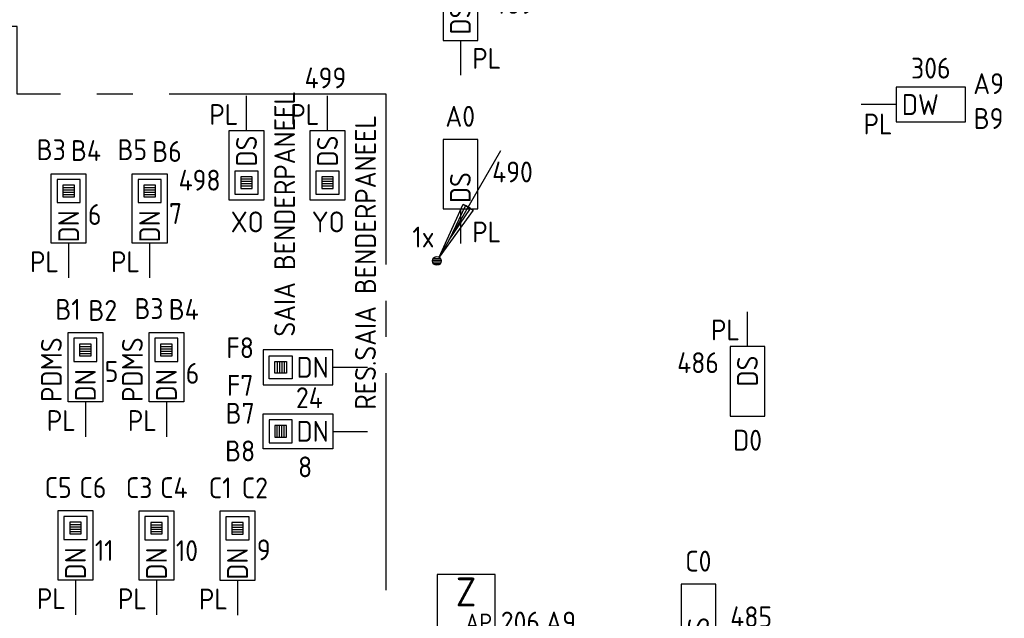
# Model space of a CAD drawing. Header units: millimetres. Extents: x 2288 to 47276, y -13790 to 63657.
# Tile 8 of 26: x 37495 to 46004, y 10711 to 15884. Entities that reach past the tile are written whole.
import ezdxf
from ezdxf.enums import TextEntityAlignment as Align

# ---------------------------------------------------------------- set-up
doc = ezdxf.new("R2010")
doc.units = ezdxf.units.MM
doc.header["$LTSCALE"] = 100
doc.linetypes.add('B0202', pattern=[28.125, 18.75, -3.125, 3.125, -3.125])
for name, color, linetype in [('EB6416--_ATTRIB', 1, 'Continuous'), ('EB6441--_ATTRIB', 2, 'Continuous'), ('EB6445--_ATTRIB', 2, 'Continuous'), ('EL6416--_WIRELESS-Z', 1, 'Continuous'), ('EL6441--_DATACOM', 3, 'Continuous'), ('EL644104_LEIDING4', 2, 'B0202'), ('EL6445--_Datanet', 3, 'Continuous')]:
    doc.layers.add(name, color=color, linetype=linetype)
doc.styles.add('1_5', font='isocp.shx', dxfattribs={"height": 1.5})
doc.styles.add('1_8', font='ISO.shx', dxfattribs={"height": 1.8})
doc.styles.add('2_5', font='isocp.shx', dxfattribs={"height": 2.5})
doc.styles.add('NORATT', font='isocp.shx')

# ---------------------------------------------------------------- blocks, each defined once
blk = doc.blocks.new('EA644501')
for p, q in [((-1.5, 6), (-1.5, 0)), ((1.5, 6), (-1.5, 6)), ((1.5, 0), (1.5, 6)), ((-1.5, 0), (1.5, 0))]:
    blk.add_line(p, q)
at = {"color": 2}
blk.add_line((0, 0), (0, -3), dxfattribs=at)
at = {"style": 'NORATT', "flags": 8}
for tag, p in [('NUMMERA', (-1.5, 8)), ('NUMMERB', (1.5, 8))]:
    blk.add_attdef(tag, text='', height=1.8, rotation=90, dxfattribs=at).set_placement(p, align=Align.MIDDLE_CENTER)
blk.add_attdef('CODE', text='', height=1.8, rotation=90, dxfattribs=at).set_placement((0, 0.5), align=Align.MIDDLE_LEFT)
at = {"style": 'NORATT', "flags": 9}
for tag, p in [('VERD', (0, 4)), ('PATCHSTR', (0, 4)), ('PANEEL', (0, 4)), ('NUMMER', (6, 3)), ('TYPE', (0, -2.5)), ('FABR', (0, -2.5)), ('PCODE', (0, -3)), ('PVERS', (0, -3)), ('PDATE', (0, -3))]:
    blk.add_attdef(tag, text='', height=1.8, dxfattribs=at).set_placement(p, align=Align.BOTTOM_LEFT)
at = {"color": 1, "style": 'NORATT', "flags": 9}
blk.add_attdef('HOOGTE', text='', height=1.8, dxfattribs=at).set_placement((-3, 2), align=Align.BOTTOM_LEFT)
at = {"style": 'NORATT', "flags": 9}
for tag, p in [('NUMMERAP', (8, 1.5)), ('NUMMERBP', (8, -1.5))]:
    blk.add_attdef(tag, text='', height=1.8, dxfattribs=at).set_placement(p, align=Align.MIDDLE_CENTER)
blk = doc.blocks.new('EA644502')
for p, q in [((-1.5, 6), (-1.5, 0)), ((1.5, 6), (-1.5, 6)), ((1.5, 0), (1.5, 6)), ((-1.5, 0), (1.5, 0))]:
    blk.add_line(p, q)
at = {"color": 1}
for p, q in [((-1, 5.5), (1, 5.5)), ((-1, 3.5), (-1, 5.5)), ((1, 5.5), (1, 3.5)), ((-0.5, 5), (0.5, 5)), ((-0.5, 4), (-0.5, 5)), ((0.5, 4.8), (-0.5, 4.8)), ((0.5, 4.6), (-0.5, 4.6)), ((0.5, 4.4), (-0.5, 4.4)), ((0.5, 5), (0.5, 4)), ((1, 3.5), (-1, 3.5)), ((0.5, 4.2), (-0.5, 4.2)), ((0.5, 4), (-0.5, 4))]:
    blk.add_line(p, q, dxfattribs=at)
at = {"color": 2}
blk.add_line((0, 0), (0, -3), dxfattribs=at)
at = {"style": 'NORATT', "flags": 8}
for tag, p in [('NUMMERA', (-1.5, 8)), ('NUMMERB', (1.5, 8))]:
    blk.add_attdef(tag, text='', height=1.8, rotation=90, dxfattribs=at).set_placement(p, align=Align.MIDDLE_CENTER)
blk.add_attdef('CODE', text='', height=1.8, rotation=90, dxfattribs=at).set_placement((0, 0.5), align=Align.MIDDLE_LEFT)
at = {"style": 'NORATT', "flags": 9}
for tag, p in [('VERD', (0, 4)), ('PATCHSTR', (0, 4)), ('PANEEL', (0, 4)), ('NUMMER', (6, 3)), ('HOOGTE', (-3, 2)), ('TYPE', (0, -2.5)), ('FABR', (0, -2.5)), ('PCODE', (0, -3)), ('PVERS', (0, -3)), ('PDATE', (0, -3))]:
    blk.add_attdef(tag, text='', height=1.8, dxfattribs=at).set_placement(p, align=Align.BOTTOM_LEFT)
for tag, p in [('NUMMERAP', (8, 1.5)), ('NUMMERBP', (8, -1.5))]:
    blk.add_attdef(tag, text='', height=1.8, dxfattribs=at).set_placement(p, align=Align.MIDDLE_CENTER)
blk = doc.blocks.new('EA600123')
at = {"linetype": 'Continuous'}
for p, q in [((5.5, 9.526), (0.188, 0.325)), ((-0.367, 0.075), (0.367, 0.075)), ((-0.3, 0.225), (0.3, 0.225)), ((-0.367, -0.075), (0.367, -0.075)), ((-0.3, -0.225), (0.3, -0.225))]:
    blk.add_line(p, q, dxfattribs=at)
for points in [[(3.121, 4.405), (0.188, 0.325), (2.254, 4.905)], [(2.471, 4.78), (1.063, 1.84), (2.904, 4.53)]]:
    blk.add_lwpolyline(points, close=True, dxfattribs=at)
blk.add_circle((0, 0), 0.375, dxfattribs=at)
at = {"linetype": 'Continuous', "style": 'NORATT', "flags": 8}
blk.add_attdef('KBTALB', (5, 5), '', height=1.8, dxfattribs=at)
at = {"style": 'NORATT'}
for tag, flags, p in [('CODE', 9, (0, 3)), ('M_CODE', 8, (0, 0))]:
    blk.add_attdef(tag, text='', height=1.8, dxfattribs=dict(at, flags=flags)).set_placement(p, align=Align.MIDDLE_CENTER)
at = {"linetype": 'Continuous', "style": 'NORATT', "flags": 9}
for tag, p in [('PCODE', (1.25, 0)), ('PVERS', (1.25, -2)), ('PDATE', (1.25, -4))]:
    blk.add_attdef(tag, text='', height=1.8, dxfattribs=at).set_placement(p, align=Align.MIDDLE_LEFT)
blk = doc.blocks.new('Wrls-Zender')
blk.add_lwpolyline([(-2.5, -2.5), (2.5, -2.5), (2.5, 2.5), (-2.5, 2.5)], close=True)
at = {"style": '2_5'}
blk.add_text('Z', height=2.5, dxfattribs=at).set_placement((0, 1), align=Align.MIDDLE_CENTER)
at = {"style": '1_5'}
blk.add_text('AP', height=1.5, dxfattribs=at).set_placement((2.25, -2.375), align=Align.RIGHT)
at = {"style": '1_8', "flags": 8}
blk.add_attdef('ADRES', (3, -2.5), '', height=1.8, dxfattribs=at)
at = {"style": '1_8', "flags": 9}
blk.add_attdef('M_CODE', text='', height=1.8, dxfattribs=at).set_placement((-2.5, -4.5), align=Align.MIDDLE_LEFT)

msp = doc.modelspace()

# ---------------------------------------------------------------- linework, layer by layer
at = {"layer": 'EL644104_LEIDING4', "color": 90, "linetype": 'B0202', "elevation": -600}
msp.add_lwpolyline([(33395.9, 8142.1), (40661.4, 8142.1), (40661.4, 15240.1), (37473.1, 15240.1), (37473.1, 15787.1), (37473.1, 15825), (36168.9, 15825), (36168.9, 15237.1), (33399.4, 15237.1), (33399.4, 12831), (33033.1, 12831), (33033.1, 11577.1), (33395.9, 11577.1), (33395.9, 8142.1)], dxfattribs=at)

# ---------------------------------------------------------------- block references
at = {"layer": 'EL6416--_WIRELESS-Z'}
ref = msp.add_blockref('Wrls-Zender', (41352.9, 10839.1), dxfattribs=dict(at, xscale=100, yscale=100, zscale=100))
ref.add_attrib('ADRES', '206.A9', (41652.9, 10589.1), dxfattribs={"layer": 'EB6416--_ATTRIB', "color": 1, "height": 180, "style": 'NORATT', "flags": 8})
at = {"layer": 'EL6441--_DATACOM'}
ref = msp.add_blockref('EA600123', (41101.4, 13798.7, 5400), dxfattribs=dict(at, xscale=100, yscale=100, zscale=100))
ref.add_attrib('KBTALB', '1x', (40888.9, 13915.3, 5400), dxfattribs={"layer": 'EB6441--_ATTRIB', "color": 1, "linetype": 'Continuous', "height": 180, "style": 'NORATT', "flags": 8})
at = {"layer": 'EL6445--_Datanet'}
ref = msp.add_blockref('EA644501', (41303.4, 15705), dxfattribs=dict(at, xscale=100, yscale=100, zscale=100))
ref.add_attrib('CODE', 'DS', dxfattribs={"layer": 'EB6445--_ATTRIB', "color": 1, "height": 180, "rotation": 90, "style": 'NORATT', "flags": 8}).set_placement((41303.4, 15755), align=Align.MIDDLE_LEFT)
ref.add_attrib('NUMMERA', 'A0', dxfattribs={"layer": 'EB6445--_ATTRIB', "color": 1, "height": 180, "style": 'NORATT', "flags": 8}).set_placement((41302.3, 16505), align=Align.MIDDLE_CENTER)
ref.add_attrib('VERD', ' PL', dxfattribs={"layer": 'EB6445--_ATTRIB', "color": 1, "height": 180, "style": 'NORATT', "flags": 8}).set_placement((41303.4, 15405), align=Align.BOTTOM_LEFT)
ref.add_attrib('TYPE', '489', dxfattribs={"layer": 'EB6445--_ATTRIB', "color": 1, "height": 180, "style": 'NORATT', "flags": 8}).set_placement((41578.4, 15880), align=Align.BOTTOM_LEFT)
ref = msp.add_blockref('EA644502', (39455.2, 14925), dxfattribs=dict(at, xscale=-100, yscale=100, zscale=100, rotation=180))
ref.add_attrib('CODE', 'DS', dxfattribs={"layer": 'EB6445--_ATTRIB', "color": 1, "height": 180, "rotation": -270, "style": 'NORATT', "flags": 8}).set_placement((39455.2, 14882.1), align=Align.MIDDLE_RIGHT)
ref.add_attrib('NUMMERA', 'XO', dxfattribs={"layer": 'EB6445--_ATTRIB', "color": 1, "height": 180, "style": 'NORATT', "flags": 8}).set_placement((39461.6, 14136.3), align=Align.MIDDLE_CENTER)
ref.add_attrib('PATCHSTR', 'SAIA BENDERPANEEL', dxfattribs={"layer": 'EB6445--_ATTRIB', "color": 1, "height": 180, "rotation": 90, "style": 'NORATT', "flags": 8}).set_placement((39929.2, 13145.5), align=Align.BOTTOM_LEFT)
ref.add_attrib('HOOGTE', 'PL', dxfattribs={"layer": 'EB6445--_ATTRIB', "color": 1, "height": 180, "style": 'NORATT', "flags": 8}).set_placement((39134.7, 14920.3), align=Align.BOTTOM_LEFT)
ref.add_attrib('TYPE', '498', dxfattribs={"layer": 'EB6445--_ATTRIB', "color": 1, "height": 180, "style": 'NORATT', "flags": 8}).set_placement((38868.6, 14352.8), align=Align.BOTTOM_LEFT)
ref = msp.add_blockref('EA644501', (45068.3, 15150.4, 2800), dxfattribs=dict(at, xscale=100, yscale=100, zscale=100, rotation=270))
ref.add_attrib('CODE', 'DW', dxfattribs={"layer": 'EB6445--_ATTRIB', "color": 1, "height": 180, "style": 'NORATT', "flags": 8}).set_placement((45118.3, 15150.4, 2800), align=Align.MIDDLE_LEFT)
ref.add_attrib('NUMMERA', 'A9', dxfattribs={"layer": 'EB6445--_ATTRIB', "color": 1, "height": 180, "style": 'NORATT', "flags": 8}).set_placement((45868.3, 15331.1, 2800), align=Align.MIDDLE_CENTER)
ref.add_attrib('NUMMERB', 'B9', dxfattribs={"layer": 'EB6445--_ATTRIB', "color": 1, "height": 180, "style": 'NORATT', "flags": 8}).set_placement((45868.3, 15029.7, 2800), align=Align.MIDDLE_CENTER)
ref.add_attrib('VERD', ' PL', dxfattribs={"layer": 'EB6445--_ATTRIB', "color": 1, "height": 180, "style": 'NORATT', "flags": 8}).set_placement((44684.3, 14838.2, 2800), align=Align.BOTTOM_LEFT)
ref.add_attrib('TYPE', '306', dxfattribs={"layer": 'EB6445--_ATTRIB', "color": 1, "height": 180, "style": 'NORATT', "flags": 8}).set_placement((45368.8, 15465, 2800), align=Align.MIDDLE_CENTER)
ref = msp.add_blockref('EA644502', (40155.2, 14925), dxfattribs=dict(at, xscale=-100, yscale=100, zscale=100, rotation=180))
ref.add_attrib('CODE', 'DS', dxfattribs={"layer": 'EB6445--_ATTRIB', "color": 1, "height": 180, "rotation": -270, "style": 'NORATT', "flags": 8}).set_placement((40155.2, 14882.1), align=Align.MIDDLE_RIGHT)
ref.add_attrib('NUMMERA', 'YO', dxfattribs={"layer": 'EB6445--_ATTRIB', "color": 1, "height": 180, "style": 'NORATT', "flags": 8}).set_placement((40161.6, 14136.3), align=Align.MIDDLE_CENTER)
ref.add_attrib('PATCHSTR', 'RES.SAIA BENDERPANEEL', dxfattribs={"layer": 'EB6445--_ATTRIB', "color": 1, "height": 180, "rotation": 90, "style": 'NORATT', "flags": 8}).set_placement((40627.6, 12513.2), align=Align.BOTTOM_LEFT)
ref.add_attrib('HOOGTE', 'PL', dxfattribs={"layer": 'EB6445--_ATTRIB', "color": 1, "height": 180, "style": 'NORATT', "flags": 8}).set_placement((39834.7, 14920.3), align=Align.BOTTOM_LEFT)
ref.add_attrib('TYPE', '499', dxfattribs={"layer": 'EB6445--_ATTRIB', "color": 1, "height": 180, "style": 'NORATT', "flags": 8}).set_placement((39957.6, 15236.5), align=Align.BOTTOM_LEFT)
ref = msp.add_blockref('EA644501', (41303.4, 14248.7), dxfattribs=dict(at, xscale=100, yscale=100, zscale=100))
ref.add_attrib('CODE', 'DS', dxfattribs={"layer": 'EB6445--_ATTRIB', "color": 1, "height": 180, "rotation": 90, "style": 'NORATT', "flags": 8}).set_placement((41303.4, 14298.7), align=Align.MIDDLE_LEFT)
ref.add_attrib('NUMMERA', 'A0', dxfattribs={"layer": 'EB6445--_ATTRIB', "color": 1, "height": 180, "style": 'NORATT', "flags": 8}).set_placement((41302.3, 15048.7), align=Align.MIDDLE_CENTER)
ref.add_attrib('VERD', ' PL', dxfattribs={"layer": 'EB6445--_ATTRIB', "color": 1, "height": 180, "style": 'NORATT', "flags": 8}).set_placement((41303.4, 13905.5), align=Align.BOTTOM_LEFT)
ref.add_attrib('TYPE', '490', dxfattribs={"layer": 'EB6445--_ATTRIB', "color": 1, "height": 180, "style": 'NORATT', "flags": 8}).set_placement((41578.4, 14423.7), align=Align.BOTTOM_LEFT)
ref = msp.add_blockref('EA644502', (37918.4, 13952.8), dxfattribs=dict(at, xscale=-100, yscale=100, zscale=100))
ref.add_attrib('CODE', 'DN', dxfattribs={"layer": 'EB6445--_ATTRIB', "color": 1, "height": 180, "rotation": -270, "style": 'NORATT', "flags": 8}).set_placement((37918.4, 14236.8), align=Align.MIDDLE_RIGHT)
ref.add_attrib('NUMMERA', 'B3', dxfattribs={"layer": 'EB6445--_ATTRIB', "color": 1, "height": 180, "style": 'NORATT', "flags": 8}).set_placement((37768.4, 14760.3), align=Align.MIDDLE_CENTER)
ref.add_attrib('NUMMERB', 'B4', dxfattribs={"layer": 'EB6445--_ATTRIB', "color": 1, "height": 180, "style": 'NORATT', "flags": 8}).set_placement((38068.4, 14752.8), align=Align.MIDDLE_CENTER)
ref.add_attrib('HOOGTE', 'PL', dxfattribs={"layer": 'EB6445--_ATTRIB', "color": 1, "height": 180, "style": 'NORATT', "flags": 8}).set_placement((37584.9, 13648), align=Align.BOTTOM_LEFT)
ref.add_attrib('TYPE', '6', dxfattribs={"layer": 'EB6445--_ATTRIB', "color": 1, "height": 180, "style": 'NORATT', "flags": 8}).set_placement((38085.4, 14056.3), align=Align.BOTTOM_LEFT)
ref = msp.add_blockref('EA644502', (38618.4, 13952.8), dxfattribs=dict(at, xscale=-100, yscale=100, zscale=100))
ref.add_attrib('CODE', 'DN', dxfattribs={"layer": 'EB6445--_ATTRIB', "color": 1, "height": 180, "rotation": -270, "style": 'NORATT', "flags": 8}).set_placement((38618.4, 14236.8), align=Align.MIDDLE_RIGHT)
ref.add_attrib('NUMMERA', 'B5', dxfattribs={"layer": 'EB6445--_ATTRIB', "color": 1, "height": 180, "style": 'NORATT', "flags": 8}).set_placement((38468.4, 14760.3), align=Align.MIDDLE_CENTER)
ref.add_attrib('NUMMERB', 'B6', dxfattribs={"layer": 'EB6445--_ATTRIB', "color": 1, "height": 180, "style": 'NORATT', "flags": 8}).set_placement((38768.4, 14744.8), align=Align.MIDDLE_CENTER)
ref.add_attrib('HOOGTE', 'PL', dxfattribs={"layer": 'EB6445--_ATTRIB', "color": 1, "height": 180, "style": 'NORATT', "flags": 8}).set_placement((38284.9, 13648), align=Align.BOTTOM_LEFT)
ref.add_attrib('TYPE', '7', dxfattribs={"layer": 'EB6445--_ATTRIB', "color": 1, "height": 180, "style": 'NORATT', "flags": 8}).set_placement((38785.4, 14064.4), align=Align.BOTTOM_LEFT)
ref = msp.add_blockref('EA644502', (38063.4, 12580.5), dxfattribs=dict(at, xscale=-100, yscale=100, zscale=100))
ref.add_attrib('CODE', 'DN', dxfattribs={"layer": 'EB6445--_ATTRIB', "color": 1, "height": 180, "rotation": 90, "style": 'NORATT', "flags": 8}).set_placement((38063.4, 12864.5), align=Align.MIDDLE_RIGHT)
ref.add_attrib('NUMMERA', 'B1', dxfattribs={"layer": 'EB6445--_ATTRIB', "color": 1, "height": 180, "style": 'NORATT', "flags": 8}).set_placement((37913.4, 13380.5), align=Align.MIDDLE_CENTER)
ref.add_attrib('NUMMERB', 'B2', dxfattribs={"layer": 'EB6445--_ATTRIB', "color": 1, "height": 180, "style": 'NORATT', "flags": 8}).set_placement((38213.4, 13371.5), align=Align.MIDDLE_CENTER)
ref.add_attrib('PATCHSTR', 'PDMS', dxfattribs={"layer": 'EB6445--_ATTRIB', "color": 1, "height": 180, "rotation": 90, "style": 'NORATT', "flags": 8}).set_placement((37913.4, 12580.5), align=Align.BOTTOM_LEFT)
ref.add_attrib('HOOGTE', 'PL', dxfattribs={"layer": 'EB6445--_ATTRIB', "color": 1, "height": 180, "style": 'NORATT', "flags": 8}).set_placement((37729.9, 12275.7), align=Align.BOTTOM_LEFT)
ref.add_attrib('TYPE', '5', dxfattribs={"layer": 'EB6445--_ATTRIB', "color": 1, "height": 180, "style": 'NORATT', "flags": 8}).set_placement((38230.4, 12699.5), align=Align.BOTTOM_LEFT)
ref = msp.add_blockref('EA644502', (38763.4, 12580.5), dxfattribs=dict(at, xscale=-100, yscale=100, zscale=100))
ref.add_attrib('CODE', 'DN', dxfattribs={"layer": 'EB6445--_ATTRIB', "color": 1, "height": 180, "rotation": 90, "style": 'NORATT', "flags": 8}).set_placement((38763.4, 12864.5), align=Align.MIDDLE_RIGHT)
ref.add_attrib('NUMMERA', 'B3', dxfattribs={"layer": 'EB6445--_ATTRIB', "color": 1, "height": 180, "style": 'NORATT', "flags": 8}).set_placement((38613.4, 13387.9), align=Align.MIDDLE_CENTER)
ref.add_attrib('NUMMERB', 'B4', dxfattribs={"layer": 'EB6445--_ATTRIB', "color": 1, "height": 180, "style": 'NORATT', "flags": 8}).set_placement((38913.4, 13380.5), align=Align.MIDDLE_CENTER)
ref.add_attrib('PATCHSTR', 'PDMS', dxfattribs={"layer": 'EB6445--_ATTRIB', "color": 1, "height": 180, "rotation": 90, "style": 'NORATT', "flags": 8}).set_placement((38613.4, 12580.5), align=Align.BOTTOM_LEFT)
ref.add_attrib('HOOGTE', 'PL', dxfattribs={"layer": 'EB6445--_ATTRIB', "color": 1, "height": 180, "style": 'NORATT', "flags": 8}).set_placement((38429.9, 12275.7), align=Align.BOTTOM_LEFT)
ref.add_attrib('TYPE', '6', dxfattribs={"layer": 'EB6445--_ATTRIB', "color": 1, "height": 180, "style": 'NORATT', "flags": 8}).set_placement((38930.4, 12684), align=Align.BOTTOM_LEFT)
ref = msp.add_blockref('EA644501', (43784.1, 13059), dxfattribs=dict(at, xscale=100, yscale=100, zscale=100, rotation=180))
ref.add_attrib('CODE', 'DS', dxfattribs={"layer": 'EB6445--_ATTRIB', "color": 1, "height": 180, "rotation": 90, "style": 'NORATT', "flags": 8}).set_placement((43784.1, 12713.9), align=Align.MIDDLE_LEFT)
ref.add_attrib('NUMMERA', 'D0', dxfattribs={"layer": 'EB6445--_ATTRIB', "color": 1, "height": 180, "style": 'NORATT', "flags": 8}).set_placement((43785.1, 12250), align=Align.MIDDLE_CENTER)
ref.add_attrib('VERD', ' PL', dxfattribs={"layer": 'EB6445--_ATTRIB', "color": 1, "height": 180, "style": 'NORATT', "flags": 8}).set_placement((43366.5, 13058.9), align=Align.BOTTOM_LEFT)
ref.add_attrib('TYPE', '486', dxfattribs={"layer": 'EB6445--_ATTRIB', "color": 1, "height": 180, "style": 'NORATT', "flags": 8}).set_placement((43176.8, 12776), align=Align.BOTTOM_LEFT)
ref = msp.add_blockref('EA644502', (40200.5, 12879.8), dxfattribs=dict(at, xscale=100, yscale=100, zscale=100, rotation=90))
ref.add_attrib('CODE', 'DN', dxfattribs={"layer": 'EB6445--_ATTRIB', "color": 1, "height": 180, "style": 'NORATT', "flags": 8}).set_placement((40165.9, 12879.8), align=Align.MIDDLE_RIGHT)
ref.add_attrib('NUMMERA', 'F7', dxfattribs={"layer": 'EB6445--_ATTRIB', "color": 1, "height": 180, "style": 'NORATT', "flags": 8}).set_placement((39400.5, 12723.6), align=Align.MIDDLE_CENTER)
ref.add_attrib('NUMMERB', 'F8', dxfattribs={"layer": 'EB6445--_ATTRIB', "color": 1, "height": 180, "style": 'NORATT', "flags": 8}).set_placement((39400.5, 13049.1), align=Align.MIDDLE_CENTER)
ref.add_attrib('TYPE', '24', dxfattribs={"layer": 'EB6445--_ATTRIB', "color": 1, "height": 180, "style": 'NORATT', "flags": 8}).set_placement((39882.9, 12473.4), align=Align.BOTTOM_LEFT)
ref = msp.add_blockref('EA644502', (40200.5, 12326.8), dxfattribs=dict(at, xscale=-100, yscale=100, zscale=100, rotation=90))
ref.add_attrib('CODE', 'DN', dxfattribs={"layer": 'EB6445--_ATTRIB', "color": 1, "height": 180, "rotation": -360, "style": 'NORATT', "flags": 8}).set_placement((40165.9, 12326.8), align=Align.MIDDLE_RIGHT)
ref.add_attrib('NUMMERA', 'B7', dxfattribs={"layer": 'EB6445--_ATTRIB', "color": 1, "height": 180, "style": 'NORATT', "flags": 8}).set_placement((39400.5, 12483), align=Align.MIDDLE_CENTER)
ref.add_attrib('NUMMERB', 'B8', dxfattribs={"layer": 'EB6445--_ATTRIB', "color": 1, "height": 180, "style": 'NORATT', "flags": 8}).set_placement((39400.5, 12157.5), align=Align.MIDDLE_CENTER)
ref.add_attrib('TYPE', '8', dxfattribs={"layer": 'EB6445--_ATTRIB', "color": 1, "height": 180, "style": 'NORATT', "flags": 8}).set_placement((39900.9, 11875.6), align=Align.BOTTOM_LEFT)
ref = msp.add_blockref('EA644502', (37977.7, 11041.8), dxfattribs=dict(at, xscale=-100, yscale=100, zscale=100))
ref.add_attrib('CODE', 'DN', dxfattribs={"layer": 'EB6445--_ATTRIB', "color": 1, "height": 180, "rotation": -270, "style": 'NORATT', "flags": 8}).set_placement((37977.7, 11325.8), align=Align.MIDDLE_RIGHT)
ref.add_attrib('NUMMERA', 'C5', dxfattribs={"layer": 'EB6445--_ATTRIB', "color": 1, "height": 180, "style": 'NORATT', "flags": 8}).set_placement((37827.7, 11841.8), align=Align.MIDDLE_CENTER)
ref.add_attrib('NUMMERB', 'C6', dxfattribs={"layer": 'EB6445--_ATTRIB', "color": 1, "height": 180, "style": 'NORATT', "flags": 8}).set_placement((38127.7, 11841.8), align=Align.MIDDLE_CENTER)
ref.add_attrib('HOOGTE', 'PL', dxfattribs={"layer": 'EB6445--_ATTRIB', "color": 1, "height": 180, "style": 'NORATT', "flags": 8}).set_placement((37644.3, 10737), align=Align.BOTTOM_LEFT)
ref.add_attrib('TYPE', '11', dxfattribs={"layer": 'EB6445--_ATTRIB', "color": 1, "height": 180, "style": 'NORATT', "flags": 8}).set_placement((38144.7, 11153.4), align=Align.BOTTOM_LEFT)
ref = msp.add_blockref('EA644502', (38677.7, 11040.2), dxfattribs=dict(at, xscale=-100, yscale=100, zscale=100))
ref.add_attrib('CODE', 'DN', dxfattribs={"layer": 'EB6445--_ATTRIB', "color": 1, "height": 180, "rotation": -270, "style": 'NORATT', "flags": 8}).set_placement((38677.7, 11324.2), align=Align.MIDDLE_RIGHT)
ref.add_attrib('NUMMERA', 'C3', dxfattribs={"layer": 'EB6445--_ATTRIB', "color": 1, "height": 180, "style": 'NORATT', "flags": 8}).set_placement((38527.7, 11840.2), align=Align.MIDDLE_CENTER)
ref.add_attrib('NUMMERB', 'C4', dxfattribs={"layer": 'EB6445--_ATTRIB', "color": 1, "height": 180, "style": 'NORATT', "flags": 8}).set_placement((38827.7, 11840.2), align=Align.MIDDLE_CENTER)
ref.add_attrib('HOOGTE', 'PL', dxfattribs={"layer": 'EB6445--_ATTRIB', "color": 1, "height": 180, "style": 'NORATT', "flags": 8}).set_placement((38344.3, 10735.4), align=Align.BOTTOM_LEFT)
ref.add_attrib('TYPE', '10', dxfattribs={"layer": 'EB6445--_ATTRIB', "color": 1, "height": 180, "style": 'NORATT', "flags": 8}).set_placement((38844.7, 11151.7), align=Align.BOTTOM_LEFT)
ref = msp.add_blockref('EA644502', (39377.7, 11038.5), dxfattribs=dict(at, xscale=-100, yscale=100, zscale=100))
ref.add_attrib('CODE', 'DN', dxfattribs={"layer": 'EB6445--_ATTRIB', "color": 1, "height": 180, "rotation": -270, "style": 'NORATT', "flags": 8}).set_placement((39377.7, 11322.5), align=Align.MIDDLE_RIGHT)
ref.add_attrib('NUMMERA', 'C1', dxfattribs={"layer": 'EB6445--_ATTRIB', "color": 1, "height": 180, "style": 'NORATT', "flags": 8}).set_placement((39227.7, 11838.5), align=Align.MIDDLE_CENTER)
ref.add_attrib('NUMMERB', 'C2', dxfattribs={"layer": 'EB6445--_ATTRIB', "color": 1, "height": 180, "style": 'NORATT', "flags": 8}).set_placement((39527.7, 11837.8), align=Align.MIDDLE_CENTER)
ref.add_attrib('HOOGTE', 'PL', dxfattribs={"layer": 'EB6445--_ATTRIB', "color": 1, "height": 180, "style": 'NORATT', "flags": 8}).set_placement((39044.3, 10733.7), align=Align.BOTTOM_LEFT)
ref.add_attrib('TYPE', '9', dxfattribs={"layer": 'EB6445--_ATTRIB', "color": 1, "height": 180, "style": 'NORATT', "flags": 8}).set_placement((39544.7, 11158.7), align=Align.BOTTOM_LEFT)
ref = msp.add_blockref('EA644501', (43360.7, 10405), dxfattribs=dict(at, xscale=100, yscale=100, zscale=100))
ref.add_attrib('CODE', 'DS', dxfattribs={"layer": 'EB6445--_ATTRIB', "color": 1, "height": 180, "rotation": 90, "style": 'NORATT', "flags": 8}).set_placement((43360.7, 10455), align=Align.MIDDLE_LEFT)
ref.add_attrib('NUMMERA', 'C0', dxfattribs={"layer": 'EB6445--_ATTRIB', "color": 1, "height": 180, "style": 'NORATT', "flags": 8}).set_placement((43359.6, 11205), align=Align.MIDDLE_CENTER)
ref.add_attrib('VERD', ' PL', dxfattribs={"layer": 'EB6445--_ATTRIB', "color": 1, "height": 180, "style": 'NORATT', "flags": 8}).set_placement((43360.7, 10105), align=Align.BOTTOM_LEFT)
ref.add_attrib('TYPE', '485', dxfattribs={"layer": 'EB6445--_ATTRIB', "color": 1, "height": 180, "style": 'NORATT', "flags": 8}).set_placement((43635.7, 10580), align=Align.BOTTOM_LEFT)

doc.saveas('drawing.dxf')
